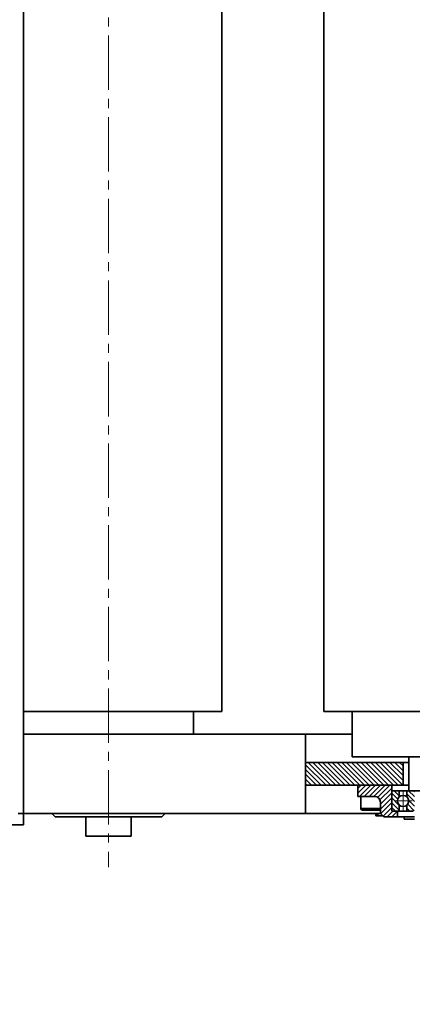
# Model space of a CAD drawing. Header units: millimetres. Extents: x -14862 to 14862, y -10512 to 10512.
# Tile 30 of 199: x -6482 to -6136, y -2929 to -2061. Entities that reach past the tile are written whole.
import ezdxf

# ---------------------------------------------------------------- set-up
doc = ezdxf.new("R2010")
doc.units = ezdxf.units.MM
doc.header["$LTSCALE"] = 4
doc.linetypes.add('点画线', pattern=[18, 12, -2, 2, -2])
doc.layers.get('0').update_dxf_attribs({"lineweight": 18})
for name, color, linetype, lineweight in [('中心线层', 1, '点画线', 18), ('几何体', 7, 'Continuous', 35), ('剖面线层', 4, 'Continuous', 18), ('尺寸线层', 3, 'Continuous', 18)]:
    doc.layers.add(name, color=color, linetype=linetype, lineweight=lineweight)
doc.styles.add('标准', font='txt', dxfattribs={"width": 0.667})
doc.dimstyles.new('GB_尺寸', dxfattribs={"dimtxt": 3.5, "dimasz": 4, "dimexe": 2, "dimexo": 0, "dimtad": 1, "dimdsep": 46, "dimtxsty": '标准', "dimblk": '_CAXARROW', "dimcen": 0, "dimdle": 8, "dimazin": 2, "dimtfac": 0.7071067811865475, "dimtdec": 3, "dimtmove": 2, "dimatfit": 3, "dimfxl": 0, "dimfrac": 2, "dimtolj": 1, "dimarcsym": 0})
pattern_1 = [(135, (0, 0), (-2.121320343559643, -2.121320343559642), [])]

# ---------------------------------------------------------------- blocks, each defined once
blk = doc.blocks.new('*X153')
at = {"layer": '尺寸线层'}
for points in [[(-6748.859211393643, -3869.613896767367), (-6648.859211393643, -3882.113896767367), (-6648.859211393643, -3857.113896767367)], [(-3793.859249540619, -3869.613896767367), (-3893.859249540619, -3882.113896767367), (-3893.859249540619, -3857.113896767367)]]:
    blk.add_hatch(color=0, dxfattribs=at).paths.add_polyline_path(points, flags=0)
at = {"layer": '尺寸线层', "color": 0}
for p, q in [((-6748.859211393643, -1465.880196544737), (-6748.859211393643, -3919.613896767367)), ((-3793.859249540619, -2668.380212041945), (-3793.859249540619, -3919.613896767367)), ((-3793.859249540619, -3869.613896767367), (-6748.859211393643, -3869.613896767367))]:
    blk.add_line(p, q, dxfattribs=at)
at = {"layer": '尺寸线层', "color": 0, "insert": (-5245.645714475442, -3810.727723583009), "char_height": 87.5, "width": 340.002318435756, "attachment_point": 5, "line_spacing_factor": 1.150569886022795, "style": '标准'}
blk.add_mtext('\\T1.1;2955', dxfattribs=at)
blk = doc.blocks.new('_CAXARROW')
blk.add_hatch(color=0).paths.add_polyline_path([(0, 0), (-1, 0.125), (-1, -0.125)], flags=0)
blk = doc.blocks.new('*X154')
at = {"layer": '尺寸线层'}
for points in [[(-7288.85917324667, -4141.05043083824), (-7188.85917324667, -4128.55043083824), (-7188.85917324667, -4153.55043083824)], [(-2288.859411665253, -4141.05043083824), (-2388.859411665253, -4128.55043083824), (-2388.859411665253, -4153.55043083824)]]:
    blk.add_hatch(color=0, dxfattribs=at).paths.add_polyline_path(points, flags=0)
at = {"layer": '尺寸线层', "color": 0}
for p, q in [((-7288.85917324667, -1465.880196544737), (-7288.85917324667, -4191.05043083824)), ((-2288.859411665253, -1465.880196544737), (-2288.859411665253, -4191.05043083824)), ((-7288.85917324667, -4141.05043083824), (-2288.859411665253, -4141.05043083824))]:
    blk.add_line(p, q, dxfattribs=at)
at = {"layer": '尺寸线层', "color": 0, "insert": (-4788.85929195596, -4082.164257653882), "char_height": 87.5, "width": 340.654413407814, "attachment_point": 5, "line_spacing_factor": 1.150569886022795, "style": '标准'}
blk.add_mtext('\\T1.1;5000', dxfattribs=at)
blk = doc.blocks.new('*X155')
at = {"layer": '尺寸线层'}
for points in [[(-11533.85905880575, -4572.856782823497), (-11433.85905880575, -4560.356782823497), (-11433.85905880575, -4585.356782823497)], [(-2288.859411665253, -4572.856782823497), (-2388.859411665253, -4560.356782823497), (-2388.859411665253, -4585.356782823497)]]:
    blk.add_hatch(color=0, dxfattribs=at).paths.add_polyline_path(points, flags=0)
at = {"layer": '尺寸线层', "color": 0}
for p, q in [((-2288.859411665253, -1465.880196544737), (-2288.859411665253, -4622.856782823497)), ((-11533.85905880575, -2690.880190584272), (-11533.85905880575, -4622.856782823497)), ((-11533.85905880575, -4572.856782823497), (-2288.859411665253, -4572.856782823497))]:
    blk.add_line(p, q, dxfattribs=at)
at = {"layer": '尺寸线层', "color": 0, "insert": (-6911.359234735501, -4513.97060963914), "char_height": 87.5, "width": 341.3065083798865, "attachment_point": 5, "line_spacing_factor": 1.150569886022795, "style": '标准'}
blk.add_mtext('\\T1.1;9245', dxfattribs=at)

msp = doc.modelspace()

# ---------------------------------------------------------------- hatches: boundary and pattern name
at = {"layer": '剖面线层'}
h = msp.add_hatch(dxfattribs=at)
h.set_pattern_fill('无图案', color=256, style=0, pattern_type=0)
h.set_pattern_definition(pattern_1)
h.paths.add_polyline_path([(-6229.873463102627, -2735.880177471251), (-6229.873463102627, -2715.880196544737), (-6143.859669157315, -2715.880196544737), (-6143.859669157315, -2735.880177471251), (-6153.858944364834, -2735.880177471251), (-6183.859631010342, -2735.880177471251)], flags=0)
h.paths.add_polyline_path([(-6083.859249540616, -2735.880177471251), (-6083.859249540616, -2715.880196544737), (-5853.859707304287, -2715.880196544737), (-5853.859707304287, -2735.880177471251), (-5863.858982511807, -2735.880177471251), (-5893.859669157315, -2735.880177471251), (-6043.859287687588, -2735.880177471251), (-6073.85902065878, -2735.880177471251)], flags=0)
h.paths.add_polyline_path([(-5793.859287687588, -2735.880177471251), (-5793.859287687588, -2715.880196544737), (-5563.85974545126, -2715.880196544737), (-5563.85974545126, -2735.880177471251), (-5573.85902065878, -2735.880177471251), (-5603.859707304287, -2735.880177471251), (-5753.859325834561, -2735.880177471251), (-5783.859058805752, -2735.880177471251)], flags=0)
h.paths.add_polyline_path([(-5503.859325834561, -2735.880177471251), (-5503.859325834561, -2715.880196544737), (-5273.858829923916, -2715.880196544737), (-5273.858829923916, -2735.880177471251), (-5283.859058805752, -2735.880177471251), (-5313.85974545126, -2735.880177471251), (-5463.859363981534, -2735.880177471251), (-5493.859096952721, -2735.880177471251)], flags=0)
h.paths.add_polyline_path([(-5213.859363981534, -2735.880177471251), (-5213.859363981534, -2715.880196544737), (-4983.858868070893, -2715.880196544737), (-4983.858868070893, -2735.880177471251), (-4993.859096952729, -2735.880177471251), (-5023.85882992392, -2735.880177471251), (-5173.859402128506, -2735.880177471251), (-5203.859135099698, -2735.880177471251)], flags=0)
h.paths.add_polyline_path([(-4923.85940212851, -2735.880177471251), (-4923.85940212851, -2715.880196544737), (-4788.57879299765, -2715.880196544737), (-4788.57879299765, -2735.880177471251), (-4883.859440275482, -2735.880177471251), (-4913.859173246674, -2735.880177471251)], flags=0)
h = msp.add_hatch(dxfattribs=at)
h.set_pattern_fill('无图案', color=256, style=0, pattern_type=0)
h.set_pattern_definition([(45, (0, 0), (-2.121320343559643, 2.121320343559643), [])])
edge = h.paths.add_edge_path(flags=0)
edge.add_line((-6153.859478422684, -2757.780175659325), (-6153.859478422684, -2741.98017642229))
edge.add_line((-6153.859478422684, -2741.98017642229), (-6153.859478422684, -2735.880177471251))
edge.add_line((-6153.859478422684, -2735.880177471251), (-6183.859211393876, -2735.880177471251))
edge.add_line((-6183.859211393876, -2735.880177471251), (-6183.859211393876, -2745.880227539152))
edge.add_line((-6183.859211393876, -2745.880227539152), (-6181.195599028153, -2745.880227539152))
edge.add_line((-6181.195599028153, -2745.880227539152), (-6168.858868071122, -2745.880227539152))
edge.add_arc((-6168.859330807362, -2750.88080472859), 5.00057721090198, 0.006667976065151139, 89.99469804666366)
edge.add_line((-6163.858753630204, -2750.880222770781), (-6163.858753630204, -2756.380181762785))
edge.add_line((-6163.858753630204, -2756.380181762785), (-6163.858753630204, -2757.625442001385))
edge.add_line((-6163.858753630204, -2757.625442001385), (-6163.858753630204, -2760.880213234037))
edge.add_line((-6163.858753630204, -2760.880213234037), (-6161.859216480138, -2762.880187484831))
edge.add_line((-6161.859216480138, -2762.880187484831), (-6160.859447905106, -2763.880174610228))
edge.add_line((-6160.859447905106, -2763.880174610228), (-6148.859363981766, -2763.880174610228))
edge.add_line((-6148.859363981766, -2763.880174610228), (-6148.859363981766, -2758.880179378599))
edge.add_line((-6148.859363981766, -2758.880179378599), (-6152.758938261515, -2758.880179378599))
edge.add_line((-6152.758938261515, -2758.880179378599), (-6153.859478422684, -2758.880179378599))
edge.add_line((-6153.859478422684, -2758.880179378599), (-6153.859478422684, -2757.780175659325))
h = msp.add_hatch(dxfattribs=at)
h.set_pattern_fill('无图案', color=256, style=0, pattern_type=0)
h.set_pattern_definition(pattern_1)
edge = h.paths.add_edge_path(flags=0)
edge.add_line((-6153.858944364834, -2757.78017565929), (-6153.858944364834, -2741.980176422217))
edge.add_line((-6153.858944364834, -2741.980176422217), (-6153.858944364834, -2740.880172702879))
edge.add_line((-6153.858944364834, -2740.880172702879), (-6152.759357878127, -2740.880172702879))
edge.add_arc((-6152.760230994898, -2741.978886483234), 1.098714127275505, 89.95446867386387, 180.0672677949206)
edge.add_line((-6153.858944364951, -2741.980176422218), (-6153.858944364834, -2740.880172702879))
edge.add_line((-6153.858944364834, -2740.880172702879), (-6152.759357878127, -2740.880172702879))
edge.add_line((-6152.759357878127, -2740.880172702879), (-6147.192760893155, -2740.880172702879))
edge.add_line((-6147.192760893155, -2740.880172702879), (-6147.192760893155, -2746.166615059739))
edge.add_arc((-6143.859332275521, -2749.880205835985), 4.99024075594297, 131.9120853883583, 180.0000000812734)
edge.add_arc((-6143.859332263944, -2749.88020584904), 4.990240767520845, 179.9999999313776, 228.0879151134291)
edge.add_line((-6147.192760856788, -2753.593796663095), (-6147.192760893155, -2758.880179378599))
edge.add_line((-6147.192760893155, -2758.880179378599), (-6148.858829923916, -2758.880179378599))
edge.add_line((-6148.858829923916, -2758.880179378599), (-6152.759357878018, -2758.880179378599))
edge.add_arc((-6152.760332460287, -2757.781567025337), 1.098612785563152, 179.9274362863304, 270.0508272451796)
h = msp.add_hatch(dxfattribs=at)
h.set_pattern_fill('无图案', color=256, style=0, pattern_type=0)
h.set_pattern_definition(pattern_1)
edge = h.paths.add_edge_path(flags=0)
edge.add_line((-6133.85972012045, -2757.78017565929), (-6133.85972012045, -2741.980176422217))
edge.add_line((-6133.85972012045, -2741.980176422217), (-6133.85972012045, -2740.880172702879))
edge.add_line((-6133.85972012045, -2740.880172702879), (-6134.959306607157, -2740.880172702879))
edge.add_arc((-6134.958433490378, -2741.978886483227), 1.098714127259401, 359.93273220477, 450.0455313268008)
edge.add_line((-6133.85972012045, -2741.980176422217), (-6133.85972012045, -2740.880172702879))
edge.add_line((-6133.85972012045, -2740.880172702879), (-6134.959306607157, -2740.880172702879))
edge.add_line((-6134.959306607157, -2740.880172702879), (-6140.52590359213, -2740.880172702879))
edge.add_line((-6140.52590359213, -2740.880172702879), (-6140.52590359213, -2746.166615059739))
edge.add_arc((-6143.859332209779, -2749.880205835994), 4.990240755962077, 2.610605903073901e-11, 48.08791469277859)
edge.add_arc((-6143.859332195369, -2749.880205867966), 4.990240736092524, 311.9120849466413, 359.9999999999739)
edge.add_line((-6140.52590359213, -2753.593796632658), (-6140.52590359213, -2758.880179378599))
edge.add_line((-6140.52590359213, -2758.880179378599), (-6138.859834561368, -2758.880179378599))
edge.add_line((-6138.859834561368, -2758.880179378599), (-6134.959306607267, -2758.880179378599))
edge.add_arc((-6134.958332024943, -2757.781567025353), 1.098612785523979, 269.9491727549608, 360.0725637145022)

# ---------------------------------------------------------------- linework, layer by layer
at = {"layer": '中心线层'}
for p, q in [((-6403.859249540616, -58.60283655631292), (-6403.859249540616, -2808.180516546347)), ((-6143.859332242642, -2757.870446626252), (-6143.859332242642, -2741.889965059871)), ((-6151.849573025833, -2749.880205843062), (-6135.869091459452, -2749.880205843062))]:
    msp.add_line(p, q, dxfattribs=at)
at = {"layer": '几何体'}
for p, q in [((-6213.859363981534, -270.8802036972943), (-6213.859363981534, -2670.880209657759)), ((-6303.859516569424, -2670.880209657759), (-6303.859516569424, -1515.880208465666)), ((-6478.859707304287, -2760.880213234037), (-6478.859707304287, -1728.519421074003)), ((-6303.859516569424, -2670.880209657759), (-6478.859707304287, -2670.880209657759)), ((-6328.859135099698, -2690.880190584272), (-6328.859135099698, -2670.880209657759)), ((-6013.859554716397, -2670.880209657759), (-6213.859363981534, -2670.880209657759)), ((-6188.85974545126, -2670.880209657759), (-6188.85974545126, -2710.880201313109)), ((-6229.873463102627, -2690.880190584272), (-6478.859707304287, -2690.880190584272)), ((-6229.873463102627, -2690.880190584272), (-6229.873463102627, -2760.880213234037)), ((-6188.85974545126, -2690.880190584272), (-6229.873463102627, -2690.880190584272)), ((-6143.859669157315, -2715.880196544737), (-6229.873463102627, -2715.880196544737)), ((-6188.85974545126, -2710.880201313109), (-6138.186260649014, -2710.880201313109)), ((-6143.859669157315, -2735.880177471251), (-6143.859669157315, -2715.880196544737)), ((-6143.859669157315, -2715.880196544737), (-6138.859554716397, -2715.880196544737)), ((-6138.859554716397, -2710.880201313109), (-6138.859554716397, -2740.880172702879)), ((-6138.186260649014, -2710.880201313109), (-6038.85917324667, -2710.880201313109)), ((-6143.859669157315, -2735.880177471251), (-6229.873463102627, -2735.880177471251)), ((-6183.859631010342, -2745.880227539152), (-6183.859631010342, -2735.880177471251)), ((-6153.858944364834, -2735.880177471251), (-6183.859631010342, -2735.880177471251)), ((-6153.858944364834, -2735.880177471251), (-6153.858944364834, -2758.880179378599)), ((-6143.859669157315, -2735.880177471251), (-6138.859554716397, -2735.880177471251)), ((-6153.858944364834, -2740.880172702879), (-6140.525623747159, -2740.880172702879)), ((-6153.858944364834, -2741.980176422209), (-6153.858944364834, -2757.780175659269)), ((-6147.192760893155, -2740.880172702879), (-6152.759357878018, -2740.880172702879)), ((-6147.192760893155, -2746.166615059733), (-6147.192760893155, -2740.880172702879)), ((-6140.525623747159, -2740.880172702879), (-6140.525623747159, -2746.166866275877)), ((-6138.859554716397, -2740.880172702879), (-6140.525623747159, -2740.880172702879)), ((-6088.859363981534, -2740.880172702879), (-6138.859554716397, -2740.880172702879)), ((-6183.859631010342, -2745.880227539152), (-6168.859287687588, -2745.880227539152)), ((-6181.196018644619, -2745.880227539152), (-6181.196018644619, -2756.380181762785)), ((-6163.85917324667, -2750.880222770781), (-6163.85917324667, -2760.880213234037)), ((-6478.859707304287, -2760.880213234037), (-6483.359142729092, -2760.880213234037)), ((-6229.873463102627, -2760.880213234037), (-6478.859707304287, -2760.880213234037)), ((-6478.859707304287, -2760.880213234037), (-6478.859707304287, -2770.880203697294)), ((-6453.859135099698, -2760.880213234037), (-6450.858875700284, -2763.880174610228)), ((-6356.859013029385, -2763.880174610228), (-6353.859707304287, -2760.880213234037)), ((-6163.85917324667, -2760.880213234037), (-6229.873463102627, -2760.880213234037)), ((-6181.196018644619, -2756.380181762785), (-6163.85917324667, -2756.380181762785)), ((-6164.695545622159, -2757.880192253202), (-6179.695888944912, -2757.880192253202)), ((-6167.858883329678, -2760.880213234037), (-6167.858883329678, -2762.880187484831)), ((-6167.646213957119, -2762.880187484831), (-6167.646213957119, -2760.880213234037)), ((-6166.221424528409, -2760.880213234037), (-6166.221424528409, -2762.880187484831)), ((-6160.858913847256, -2763.880174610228), (-6163.85917324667, -2760.880213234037)), ((-6148.858829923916, -2758.880179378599), (-6153.858944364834, -2758.880179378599)), ((-6152.759357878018, -2758.880179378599), (-6147.192760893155, -2758.880179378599)), ((-6148.858829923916, -2758.880179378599), (-6148.858829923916, -2763.880174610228)), ((-6147.192760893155, -2758.880179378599), (-6147.192760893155, -2753.550535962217)), ((-6147.192760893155, -2758.880179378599), (-6140.525623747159, -2758.880179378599)), ((-6140.525623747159, -2753.593545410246), (-6140.525623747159, -2758.880179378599)), ((-6140.525623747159, -2758.880179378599), (-6134.959026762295, -2758.880179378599)), ((-6356.859013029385, -2763.880174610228), (-6450.858875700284, -2763.880174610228)), ((-6423.859402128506, -2763.880174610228), (-6423.859402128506, -2780.880194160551)), ((-6383.859440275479, -2780.880194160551), (-6383.859440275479, -2763.880174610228)), ((-6167.646213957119, -2762.880187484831), (-6167.858883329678, -2762.880187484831)), ((-6166.221424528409, -2762.880187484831), (-6167.646213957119, -2762.880187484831)), ((-6161.859318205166, -2762.880187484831), (-6166.221424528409, -2762.880187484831)), ((-6148.858829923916, -2763.880174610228), (-6160.858913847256, -2763.880174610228)), ((-6148.858829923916, -2763.880174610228), (-6133.859440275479, -2763.880174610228)), ((-6142.859264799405, -2763.880174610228), (-6142.859264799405, -2765.880208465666)), ((-6133.859440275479, -2765.880208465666), (-6142.859264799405, -2765.880208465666)), ((-6478.859707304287, -2770.880203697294), (-6498.859211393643, -2770.880203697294)), ((-6383.859440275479, -2780.880194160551), (-6423.859402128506, -2780.880194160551))]:
    msp.add_line(p, q, dxfattribs=at)
msp.add_circle((-6143.859332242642, -2749.880205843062), 4.990240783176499, dxfattribs=at)
for centre, radius, start, end in [((-6152.760230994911, -2741.978886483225), 1.098714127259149, 89.9544686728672, 180.0672677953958), ((-6168.859750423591, -2750.880804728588), 5.00057721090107, 0.006667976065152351, 89.99469804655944), ((-6179.695489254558, -2756.379662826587), 1.500529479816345, 180.0198149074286, 269.9847383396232), ((-6164.695633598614, -2756.379578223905), 1.500614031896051, 270.0033590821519, 303.8770124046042), ((-6152.760332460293, -2757.781567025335), 1.098612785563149, 179.9274362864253, 270.050827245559)]:
    msp.add_arc(centre, radius, start, end, dxfattribs=at)

# ---------------------------------------------------------------- dimensions: what is measured, and where the dimension line sits
at = {"layer": '尺寸线层'}
for base, p1, p2, picture, middle in [((-2288.859411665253, -4572.856782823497), (-11533.85905880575, -2690.880190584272), (-2288.859411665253, -1465.880196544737), '*X155', (-6911.359234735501, -4513.97060963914)), ((-2288.859411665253, -4141.05043083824), (-7288.85917324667, -1465.880196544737), (-2288.859411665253, -1465.880196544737), '*X154', (-4788.85929195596, -4082.164257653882)), ((-6748.859211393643, -3869.613896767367), (-3793.859249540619, -2668.380212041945), (-6748.859211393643, -1465.880196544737), '*X153', (-5245.645714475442, -3810.727723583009))]:
    dim = msp.add_linear_dim(base=base, p1=p1, p2=p2, dimstyle='GB_尺寸', override={"dimscale": 25, "dimsah": 1, "dimtfill": 1, "dimtzin": 8}, dxfattribs=at)
    dim.commit()
    dim.dimension.update_dxf_attribs({"geometry": picture, "text_midpoint": middle, "dimtype": 160})

doc.saveas('drawing.dxf')
